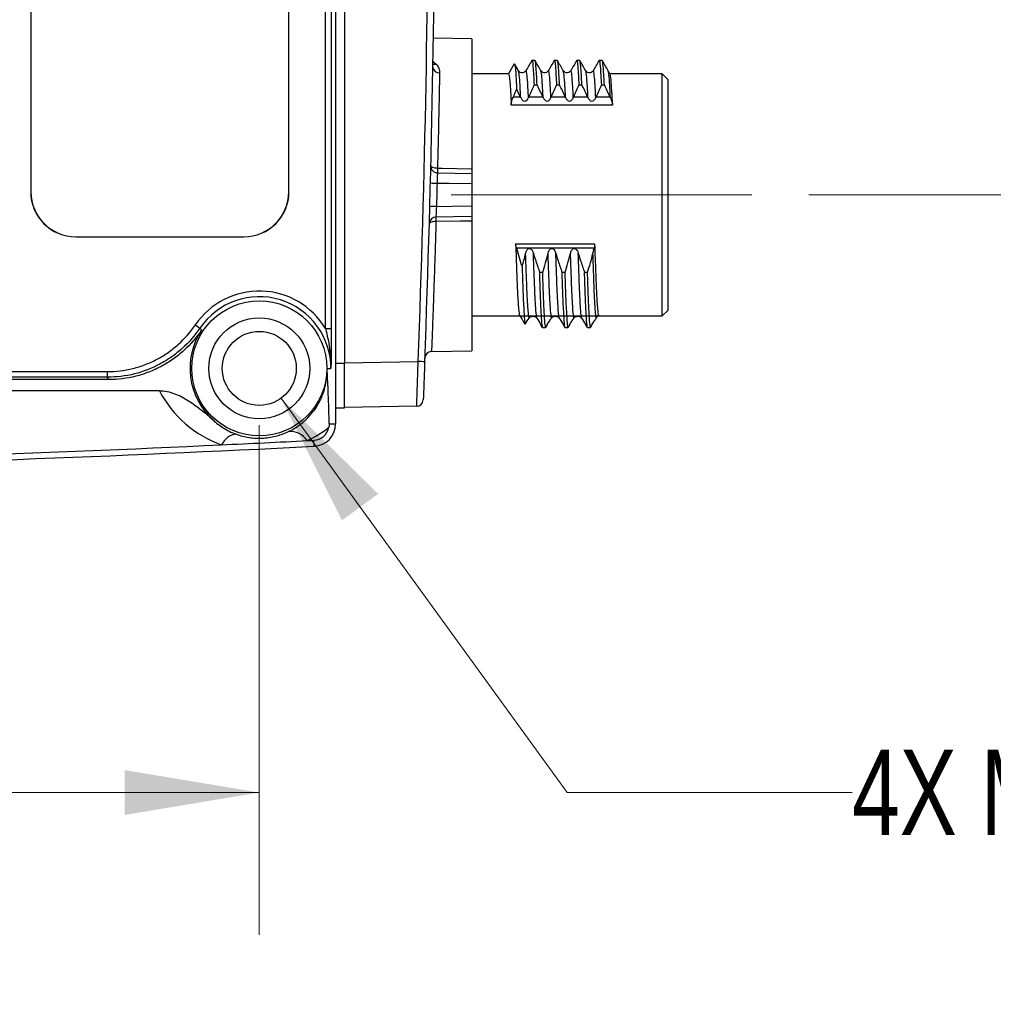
# Model space of a CAD drawing. Header units: millimetres. Extents: x 10 to 272, y 8 to 208.
# Tile 6 of 34: x 94 to 116, y 34 to 56. Entities that reach past the tile are written whole.
import ezdxf

# ---------------------------------------------------------------- set-up
doc = ezdxf.new("R2010")
doc.units = ezdxf.units.MM
doc.linetypes.add('CENTERX2', pattern=[20.32, 12.7, -2.54, 2.54, -2.54])
doc.styles.add('SLDTEXTSTYLE3', font='TXT', dxfattribs={"width": 0.75})
doc.dimstyles.new('SLDDIMSTYLE0', dxfattribs={"dimtxt": 1.905, "dimasz": 3, "dimexe": 0, "dimexo": 0.0625, "dimgap": 0.47625, "dimtad": 0, "dimtih": 1, "dimtoh": 1, "dimdec": 1, "dimlfac": 2, "dimrnd": 1e-09, "dimzin": 12, "dimdsep": 46, "dimtxsty": 'SLDTEXTSTYLE3', "dimsah": 1, "dimcen": 0.09, "dimadec": 0, "dimazin": 3, "dimtfac": 1, "dimtdec": 1, "dimtofl": 0, "dimtmove": 0, "dimatfit": 3, "dimfxl": 1, "dimfrac": 2, "dimtolj": 1, "dimtzin": 12, "dimarcsym": 0})
doc.dimstyles.new('SLDDIMSTYLE2', dxfattribs={"dimtxt": 1.905, "dimasz": 3, "dimexe": 0, "dimexo": 0.0625, "dimgap": 0.47625, "dimtad": 0, "dimtih": 1, "dimtoh": 1, "dimdec": 1, "dimlfac": 2, "dimrnd": 1e-09, "dimzin": 4, "dimdsep": 46, "dimtxsty": 'SLDTEXTSTYLE3', "dimsah": 1, "dimcen": 0.09, "dimadec": 0, "dimazin": 1, "dimtfac": 1, "dimtdec": 1, "dimtofl": 0, "dimtmove": 0, "dimatfit": 3, "dimfxl": 1, "dimfrac": 2, "dimtolj": 1, "dimtzin": 12, "dimarcsym": 0})
doc.dimstyles.new('SLDDIMSTYLE3', dxfattribs={"dimtxt": 1.905, "dimasz": 3, "dimexe": 0, "dimexo": 0.0625, "dimgap": 0.47625, "dimtad": 0, "dimtih": 1, "dimtoh": 1, "dimdec": 1, "dimlfac": 2, "dimrnd": 1e-09, "dimzin": 12, "dimdsep": 46, "dimtxsty": 'SLDTEXTSTYLE3', "dimsah": 1, "dimcen": 0, "dimadec": 0, "dimazin": 3, "dimtfac": 1, "dimtdec": 1, "dimtofl": 0, "dimtmove": 0, "dimatfit": 3, "dimfxl": 1, "dimfrac": 2, "dimtolj": 1, "dimtzin": 12, "dimarcsym": 0})

# ---------------------------------------------------------------- blocks, each defined once
blk = doc.blocks.new('_D_15')
at = {"color": 7, "linetype": 'Continuous', "lineweight": 18}
for p, q in [((50.496, 46.986), (50.496, 35.619)), ((99.496, 46.986), (99.496, 35.619)), ((75.939, 40.306), (75.358, 40.306)), ((75.358, 40.306), (75.358, 37.281)), ((80.865, 40.306), (81.445, 40.306)), ((81.445, 40.306), (81.445, 37.281)), ((50.496, 38.794), (69.465, 38.794)), ((99.496, 38.794), (82.412, 38.794)), ((75.358, 37.281), (75.939, 37.281)), ((81.445, 37.281), (80.865, 37.281))]:
    blk.add_line(p, q, dxfattribs=at)
for points in [[(50.496, 38.794), (53.496, 38.294), (53.496, 39.294)], [(99.496, 38.794), (96.496, 39.294), (96.496, 38.294)]]:
    blk.add_solid(points, dxfattribs=at)
at = {"color": 7, "linetype": 'Continuous', "lineweight": 18, "char_height": 1.905, "attachment_point": 1, "style": 'SLDTEXTSTYLE3'}
for s, insert in [('98.0', (69.851, 39.737)), ('3.86', (75.939, 39.737))]:
    blk.add_mtext(s, dxfattribs=dict(at, insert=insert))
blk = doc.blocks.new('SW_SYMBOL_HOLE_DEPTH')
at = {"color": 0, "linetype": 'Continuous', "lineweight": 18}
for p, q in [((0, 875), (800, 875)), ((400, 875), (400, 75)), ((100, 555), (400, 75)), ((700, 555), (400, 75))]:
    blk.add_line(p, q, dxfattribs=at)
blk = doc.blocks.new('_D_16')
at = {"color": 7, "linetype": 'Continuous', "lineweight": 18}
for p, q in [((99.981, 47.588), (106.366, 38.794)), ((106.366, 38.794), (112.716, 38.794))]:
    blk.add_line(p, q, dxfattribs=at)
blk.add_solid([(99.981, 47.588), (101.339, 44.867), (102.148, 45.454)], dxfattribs=at)
at = {"color": 7, "linetype": 'Continuous', "lineweight": 18, "xscale": 0.0024333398, "yscale": 0.0024333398, "zscale": 0.0024333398}
blk.add_blockref('SW_SYMBOL_HOLE_DEPTH', (125.887, 37.531), dxfattribs=at)
at = {"color": 7, "linetype": 'Continuous', "lineweight": 18, "char_height": 1.905, "attachment_point": 1, "style": 'SLDTEXTSTYLE3'}
for s, insert in [('4X M4X0.7', (112.716, 39.752)), ('8.0[.32]', (128.609, 39.752))]:
    blk.add_mtext(s, dxfattribs=dict(at, insert=insert))
blk = doc.blocks.new('_D_17')
at = {"color": 7, "linetype": 'Continuous', "lineweight": 18}
for p, q in [((111.997, 60.756), (120.552, 60.756)), ((117.377, 60.756), (117.377, 52.125)), ((111.754, 52.125), (120.552, 52.125)), ((117.377, 48.414), (117.377, 52.125)), ((127.573, 49.926), (126.993, 49.926)), ((126.993, 49.926), (126.993, 46.901)), ((131.092, 49.926), (131.673, 49.926)), ((131.673, 49.926), (131.673, 46.901)), ((121.099, 48.414), (117.377, 48.414)), ((126.993, 46.901), (127.573, 46.901)), ((131.673, 46.901), (131.092, 46.901))]:
    blk.add_line(p, q, dxfattribs=at)
for points in [[(117.377, 60.756), (116.877, 57.756), (117.877, 57.756)], [(117.377, 52.125), (117.877, 55.125), (116.877, 55.125)]]:
    blk.add_solid(points, dxfattribs=at)
at = {"color": 7, "linetype": 'Continuous', "lineweight": 18, "char_height": 1.905, "attachment_point": 1, "style": 'SLDTEXTSTYLE3'}
for s, insert in [('17.3', (121.486, 49.357)), ('.68', (127.573, 49.357))]:
    blk.add_mtext(s, dxfattribs=dict(at, insert=insert))

msp = doc.modelspace()

# ---------------------------------------------------------------- linework, layer by layer
at = {"color": 7, "linetype": 'Continuous', "lineweight": 25}
for p, q in [((101.196, 74.495), (101.196, 47.017)), ((101.396, 73.125), (101.396, 48.381)), ((100.974, 49.143), (100.974, 72.369)), ((101.099, 72.369), (101.099, 49.143)), ((94.398, 69.318), (94.398, 52.193)), ((94.403, 69.318), (94.403, 52.193)), ((100.153, 52.193), (100.153, 69.318)), ((100.157, 52.193), (100.157, 69.318)), ((104.234, 55.603), (103.381, 55.618)), ((104.234, 55.603), (104.234, 52.707)), ((105.182, 55.048), (105.053, 54.825)), ((105.643, 55.125), (105.576, 55.125)), ((106.143, 55.125), (106.076, 55.125)), ((106.643, 55.125), (106.576, 55.125)), ((107.143, 55.125), (107.076, 55.125)), ((104.555, 54.825), (104.234, 54.825)), ((105.055, 54.825), (104.555, 54.825)), ((108.484, 54.825), (107.318, 54.825)), ((108.609, 54.7), (108.484, 54.825)), ((108.484, 52.125), (108.484, 54.825)), ((108.609, 54.7), (108.609, 52.125)), ((105.625, 54.579), (105.692, 54.579)), ((106.125, 54.579), (106.192, 54.579)), ((106.625, 54.579), (106.692, 54.579)), ((107.125, 54.579), (107.192, 54.579)), ((105.16, 54.316), (105.318, 54.316)), ((105.507, 54.316), (105.818, 54.316)), ((106.007, 54.316), (106.318, 54.316)), ((106.507, 54.316), (106.818, 54.316)), ((107.007, 54.316), (107.318, 54.316)), ((107.375, 54.13), (105.114, 54.13)), ((103.47, 52.616), (104.234, 52.603)), ((104.234, 52.369), (104.234, 51.88)), ((94.398, 52.193), (94.403, 52.193)), ((100.153, 52.193), (100.157, 52.193)), ((108.484, 49.425), (108.484, 52.125)), ((108.609, 52.125), (108.609, 49.55)), ((104.234, 51.646), (103.436, 51.632)), ((104.234, 51.542), (104.234, 48.646)), ((95.403, 51.193), (95.403, 51.189)), ((95.403, 51.193), (99.153, 51.193)), ((95.403, 51.189), (99.153, 51.189)), ((99.153, 51.189), (99.153, 51.193)), ((105.213, 51.037), (106.974, 51.037)), ((106.964, 50.936), (105.23, 50.936)), ((105.817, 50.393), (105.75, 50.393)), ((106.317, 50.393), (106.25, 50.393)), ((106.817, 50.393), (106.75, 50.393)), ((104.234, 49.425), (108.484, 49.425)), ((108.484, 49.425), (108.609, 49.55)), ((98.07, 49.224), (98.173, 49.154)), ((105.813, 49.166), (105.778, 49.225)), ((105.915, 49.225), (105.88, 49.166)), ((106.313, 49.166), (106.278, 49.225)), ((106.415, 49.225), (106.38, 49.166)), ((106.813, 49.166), (106.778, 49.225)), ((106.915, 49.225), (106.88, 49.166)), ((98.173, 49.154), (98.211, 49.115)), ((100.974, 49.143), (101.099, 49.143)), ((105.813, 49.166), (105.88, 49.166)), ((106.313, 49.166), (106.38, 49.166)), ((106.813, 49.166), (106.88, 49.166)), ((103.338, 48.631), (104.234, 48.646)), ((101.196, 48.375), (101.396, 48.375)), ((101.396, 48.381), (103.039, 48.409)), ((101.396, 48.375), (101.396, 48.381)), ((101.396, 47.375), (101.396, 48.375)), ((87.76, 48.184), (96.105, 48.184)), ((96.105, 48.184), (96.105, 48.059)), ((101.009, 48.256), (101.095, 48.256)), ((96.133, 48.006), (53.887, 48.006)), ((96.105, 48.059), (87.76, 48.059)), ((96.133, 48.006), (96.105, 48.059)), ((97.268, 47.756), (52.751, 47.756)), ((101.196, 47.375), (101.396, 47.375)), ((103.006, 47.409), (101.396, 47.381)), ((101.055, 47.017), (101.196, 47.017)), ((100.721, 46.517), (100.714, 46.652))]:
    msp.add_line(p, q, dxfattribs=at)
at = {"color": 8, "linetype": 'Continuous', "lineweight": 25}
msp.add_line((103.352, 55.112), (103.442, 55.044), dxfattribs=at)
at = {"color": 7, "linetype": 'CENTERX2', "lineweight": 18}
msp.add_line((110.484, 52.125), (103.775, 52.125), dxfattribs=at)
at = {"color": 7, "linetype": 'Continuous', "lineweight": 25, "flags": 128}
for points in [[(103.47, 52.72), (103.572, 52.718), (104.234, 52.707)], [(104.234, 52.369), (103.734, 52.378), (103.461, 52.383)], [(103.447, 51.866), (103.799, 51.872), (104.234, 51.88)], [(104.234, 51.542), (103.984, 51.538), (103.437, 51.529)]]:
    msp.add_lwpolyline(points, dxfattribs=at)
at = {"color": 7, "linetype": 'Continuous', "lineweight": 25}
for radius in [1.505, 1.125, 0.825]:
    msp.add_circle((99.496, 48.256), radius, dxfattribs=at)
for centre, radius, start, end in [((-221.576, 60.756), 324.85, 357.82185, 2.17815), ((-221.579, 60.756), 325, 357.82185, 2.17815), ((103.505, 54.984), 0.136, 186.8568, 274.9746), ((103.473, 52.766), 0.15, 178.592, 269), ((105.637, 52.615), 2.17, 177.222, 179.9584), ((105.118, 52.668), 1.649, 178.1983, 181.8017), ((103.439, 52.937), 0.554, 256.9437, 272.2868), ((95.403, 52.193), 1.004, 180, 270), ((95.403, 52.193), 1, 180, 270), ((99.153, 52.193), 1.004, 270, 0), ((99.153, 52.193), 1, 270, 0), ((103.395, 51.309), 0.559, 84.7218, 99.8908), ((103.439, 51.482), 0.15, 91, 178.3657), ((104.062, 51.563), 0.629, 173.6432, 183.0918), ((105.085, 51.58), 1.649, 178.1985, 181.8015), ((99.496, 48.256), 1.724, 30.9642, 145.8198), ((99.496, 48.256), 1.599, 0, 145.8198), ((99.496, 48.256), 1.546, 146.2159, 228.1629), ((103.339, 48.481), 0.15, 90.6437, 177.8205), ((100.977, -6.757), 55.204, 87.7067, 87.8597), ((103.003, 47.559), 0.15, 271, 357.6717), ((100.696, 47.017), 0.5, 272.899, 0), ((99.021, 46.39), 0.399, 95.2673, 156.3443), ((100.193, 46.405), 0.442, 32.6856, 96.03), ((75.446, 545.628), 499.75, 269.85862, 272.89902), ((75.446, 545.628), 499.75, 269.85863, 272.89902)]:
    msp.add_arc(centre, radius, start, end, dxfattribs=at)
at = {"color": 8, "linetype": 'Continuous', "lineweight": 25}
msp.add_arc((103.408, 55.164), 0.125, 252.855, 285.7375, dxfattribs=at)
at = {"color": 7, "linetype": 'Continuous', "lineweight": 25}
for centre, major_axis, start_param, end_param in [((99.496, 48.919), (0, 2.513), 2.051942, 2.800776), ((99.496, 48.919), (0, 2.513), 3.580882, 3.807465), ((100.696, 47.01), (0, 0.359), 3.193081, 4.522034), ((75.446, 537.056), (0, 491.055), 3.188883, 3.192776), ((75.446, 537.056), (0, 491.055), 3.192776, 3.193081), ((75.446, 537.056), (0, 491.055), 3.138936, 3.188883)]:
    msp.add_ellipse(centre, major_axis=major_axis, ratio=0.999848, start_param=start_param, end_param=end_param, dxfattribs=at)
for points, knots in [([(105.572, 55.104), (105.574, 55.112), (105.583, 55.17), (105.6, 55.026), (105.617, 54.729), (105.625, 54.579)], [0, 0, 0, 0, 0.068804, 0.531291, 1, 1, 1, 1]), ([(106.072, 55.104), (106.074, 55.112), (106.083, 55.17), (106.1, 55.026), (106.117, 54.729), (106.125, 54.579)], [0, 0, 0, 0, 0.068804, 0.531291, 1, 1, 1, 1]), ([(106.572, 55.104), (106.574, 55.112), (106.583, 55.17), (106.6, 55.026), (106.617, 54.729), (106.625, 54.579)], [0, 0, 0, 0, 0.068804, 0.531291, 1, 1, 1, 1]), ([(107.072, 55.104), (107.074, 55.112), (107.083, 55.17), (107.1, 55.026), (107.117, 54.729), (107.125, 54.579)], [0, 0, 0, 0, 0.068804, 0.531291, 1, 1, 1, 1]), ([(103.442, 55.044), (103.468, 55.015), (103.487, 54.984), (103.512, 54.918), (103.518, 54.884), (103.517, 54.848)], [0, 0, 0, 0, 0.5, 0.5, 1, 1, 1, 1]), ([(105.276, 54.896), (105.262, 54.922), (105.233, 54.972), (105.204, 55.022), (105.189, 55.048)], [0, 0, 0, 0, 0.49999, 1, 1, 1, 1]), ([(105.189, 55.043), (105.19, 55.044), (105.195, 55.048), (105.204, 54.978), (105.218, 54.827), (105.229, 54.646), (105.235, 54.519), (105.236, 54.488)], [0, 0, 0, 0, 0.037758, 0.329857, 0.613712, 0.905799, 1, 1, 1, 1]), ([(105.573, 55.122), (105.551, 55.084), (105.508, 55.009), (105.464, 54.934), (105.442, 54.896)], [0, 0, 0, 0, 0.500016, 1, 1, 1, 1]), ([(105.692, 54.579), (105.684, 54.755), (105.675, 54.894), (105.659, 55.079), (105.651, 55.125), (105.643, 55.125)], [0, 0, 0, 0, 0.5, 0.5, 1, 1, 1, 1]), ([(105.776, 54.896), (105.755, 54.934), (105.711, 55.009), (105.668, 55.084), (105.646, 55.122)], [0, 0, 0, 0, 0.499985, 1, 1, 1, 1]), ([(106.073, 55.122), (106.051, 55.084), (106.008, 55.009), (105.964, 54.934), (105.942, 54.896)], [0, 0, 0, 0, 0.500016, 1, 1, 1, 1]), ([(106.192, 54.579), (106.184, 54.755), (106.175, 54.894), (106.159, 55.079), (106.151, 55.125), (106.143, 55.125)], [0, 0, 0, 0, 0.5, 0.5, 1, 1, 1, 1]), ([(106.276, 54.896), (106.255, 54.934), (106.211, 55.009), (106.168, 55.084), (106.146, 55.122)], [0, 0, 0, 0, 0.499985, 1, 1, 1, 1]), ([(106.573, 55.122), (106.551, 55.084), (106.508, 55.009), (106.464, 54.934), (106.442, 54.896)], [0, 0, 0, 0, 0.500016, 1, 1, 1, 1]), ([(106.692, 54.579), (106.684, 54.755), (106.675, 54.894), (106.659, 55.079), (106.651, 55.125), (106.643, 55.125)], [0, 0, 0, 0, 0.5, 0.5, 1, 1, 1, 1]), ([(106.776, 54.896), (106.755, 54.934), (106.711, 55.009), (106.668, 55.084), (106.646, 55.122)], [0, 0, 0, 0, 0.4999852, 1, 1, 1, 1]), ([(107.073, 55.122), (107.051, 55.084), (107.008, 55.009), (106.964, 54.934), (106.942, 54.896)], [0, 0, 0, 0, 0.500016, 1, 1, 1, 1]), ([(107.192, 54.579), (107.184, 54.755), (107.175, 54.894), (107.159, 55.079), (107.151, 55.125), (107.143, 55.125)], [0, 0, 0, 0, 0.5, 0.5, 1, 1, 1, 1]), ([(107.276, 54.896), (107.255, 54.934), (107.211, 55.009), (107.168, 55.084), (107.146, 55.122)], [0, 0, 0, 0, 0.499985, 1, 1, 1, 1]), ([(103.515, 54.752), (103.513, 54.622), (103.51, 54.479), (103.504, 54.17), (103.5, 54.006), (103.493, 53.66), (103.489, 53.478), (103.48, 53.107), (103.475, 52.916), (103.47, 52.72)], [0, 0, 0, 0, 0.25, 0.25, 0.5, 0.5, 0.75, 0.75, 1, 1, 1, 1]), ([(105.055, 54.825), (105.064, 54.825), (105.074, 54.765), (105.094, 54.526), (105.104, 54.347), (105.114, 54.13)], [0, 0, 0, 0, 0.5, 0.5, 1, 1, 1, 1]), ([(105.442, 54.896), (105.436, 54.887), (105.421, 54.867), (105.373, 54.845), (105.311, 54.854), (105.288, 54.882), (105.277, 54.896)], [0, 0, 0, 0, 0.208858, 0.45012, 0.719012, 1, 1, 1, 1]), ([(105.942, 54.896), (105.936, 54.887), (105.921, 54.867), (105.873, 54.845), (105.811, 54.854), (105.788, 54.882), (105.777, 54.896)], [0, 0, 0, 0, 0.208858, 0.45012, 0.719012, 1, 1, 1, 1]), ([(106.442, 54.896), (106.436, 54.887), (106.421, 54.867), (106.373, 54.845), (106.311, 54.854), (106.288, 54.882), (106.277, 54.896)], [0, 0, 0, 0, 0.208858, 0.45012, 0.719012, 1, 1, 1, 1]), ([(106.942, 54.896), (106.936, 54.887), (106.921, 54.867), (106.873, 54.845), (106.811, 54.854), (106.788, 54.882), (106.777, 54.896)], [0, 0, 0, 0, 0.208858, 0.45012, 0.719012, 1, 1, 1, 1]), ([(107.32, 54.821), (107.313, 54.834), (107.298, 54.859), (107.284, 54.884), (107.277, 54.896)], [0, 0, 0, 0, 0.499994, 1, 1, 1, 1]), ([(107.375, 54.13), (107.374, 54.157), (107.371, 54.213), (107.367, 54.292), (107.359, 54.457), (107.346, 54.658), (107.331, 54.802), (107.323, 54.804), (107.32, 54.805)], [0, 0, 0, 0, 0.067203, 0.136748, 0.208635, 0.531624, 0.854612, 1, 1, 1, 1]), ([(105.318, 54.316), (105.298, 54.36), (105.277, 54.404), (105.256, 54.448), (105.249, 54.461), (105.243, 54.475), (105.236, 54.488)], [0, 0, 0, 0, 0.0002918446, 0.0002918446, 0.0002918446, 0.0003816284, 0.0003816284, 0.0003816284, 0.0003816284]), ([(105.625, 54.579), (105.605, 54.535), (105.585, 54.492), (105.566, 54.448), (105.546, 54.404), (105.527, 54.36), (105.507, 54.316)], [0, 0, 0, 0, 0.0002882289, 0.0002882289, 0.0002882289, 0.0005764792, 0.0005764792, 0.0005764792, 0.0005764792]), ([(105.818, 54.316), (105.798, 54.36), (105.777, 54.404), (105.756, 54.448), (105.735, 54.491), (105.713, 54.535), (105.692, 54.579)], [0, 0, 0, 0, 0.0002918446, 0.0002918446, 0.0002918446, 0.0005837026, 0.0005837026, 0.0005837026, 0.0005837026]), ([(106.125, 54.579), (106.105, 54.535), (106.085, 54.492), (106.066, 54.448), (106.046, 54.404), (106.027, 54.36), (106.007, 54.316)], [0, 0, 0, 0, 0.0002882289, 0.0002882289, 0.0002882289, 0.0005764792, 0.0005764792, 0.0005764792, 0.0005764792]), ([(106.318, 54.316), (106.298, 54.36), (106.277, 54.404), (106.256, 54.448), (106.235, 54.491), (106.213, 54.535), (106.192, 54.579)], [0, 0, 0, 0, 0.0002918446, 0.0002918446, 0.0002918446, 0.0005837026, 0.0005837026, 0.0005837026, 0.0005837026]), ([(106.625, 54.579), (106.605, 54.535), (106.585, 54.492), (106.566, 54.448), (106.546, 54.404), (106.527, 54.36), (106.507, 54.316)], [0, 0, 0, 0, 0.0002882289, 0.0002882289, 0.0002882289, 0.0005764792, 0.0005764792, 0.0005764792, 0.0005764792]), ([(106.818, 54.316), (106.798, 54.36), (106.777, 54.404), (106.756, 54.448), (106.735, 54.491), (106.713, 54.535), (106.692, 54.579)], [0, 0, 0, 0, 0.0002918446, 0.0002918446, 0.0002918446, 0.0005837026, 0.0005837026, 0.0005837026, 0.0005837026]), ([(107.125, 54.579), (107.105, 54.535), (107.085, 54.492), (107.066, 54.448), (107.046, 54.404), (107.027, 54.36), (107.007, 54.316)], [0, 0, 0, 0, 0.0002882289, 0.0002882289, 0.0002882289, 0.0005764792, 0.0005764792, 0.0005764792, 0.0005764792]), ([(107.318, 54.316), (107.298, 54.36), (107.277, 54.404), (107.256, 54.448), (107.235, 54.491), (107.213, 54.535), (107.192, 54.579)], [0, 0, 0, 0, 0.0002918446, 0.0002918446, 0.0002918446, 0.0005837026, 0.0005837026, 0.0005837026, 0.0005837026]), ([(105.114, 54.13), (105.113, 54.154), (105.117, 54.184), (105.133, 54.248), (105.145, 54.283), (105.16, 54.316)], [0, 0, 0, 0, 0.5, 0.5, 1, 1, 1, 1]), ([(105.327, 54.298), (105.335, 54.278), (105.347, 54.261), (105.375, 54.231), (105.393, 54.218), (105.435, 54.217), (105.454, 54.23), (105.481, 54.26), (105.492, 54.278), (105.5, 54.298)], [0, 0, 0, 0, 0.25, 0.25, 0.5, 0.5, 0.75, 0.75, 1, 1, 1, 1]), ([(105.827, 54.298), (105.835, 54.278), (105.847, 54.261), (105.875, 54.231), (105.893, 54.218), (105.935, 54.217), (105.954, 54.23), (105.981, 54.26), (105.992, 54.278), (106, 54.298)], [0, 0, 0, 0, 0.25, 0.25, 0.5, 0.5, 0.75, 0.75, 1, 1, 1, 1]), ([(106.327, 54.298), (106.335, 54.278), (106.347, 54.261), (106.375, 54.231), (106.393, 54.218), (106.435, 54.217), (106.454, 54.23), (106.481, 54.26), (106.492, 54.278), (106.5, 54.298)], [0, 0, 0, 0, 0.25, 0.25, 0.5, 0.5, 0.75, 0.75, 1, 1, 1, 1]), ([(106.827, 54.298), (106.835, 54.278), (106.847, 54.261), (106.875, 54.231), (106.893, 54.218), (106.935, 54.217), (106.954, 54.23), (106.981, 54.26), (106.992, 54.278), (107, 54.298)], [0, 0, 0, 0, 0.25, 0.25, 0.5, 0.5, 0.75, 0.75, 1, 1, 1, 1]), ([(103.47, 52.72), (103.43, 52.721), (103.392, 52.727), (103.338, 52.745), (103.323, 52.758), (103.323, 52.77)], [0, 0, 0, 0, 0.5, 0.5, 1, 1, 1, 1]), ([(103.47, 52.616), (103.47, 52.616), (103.469, 52.592), (103.465, 52.506), (103.463, 52.446), (103.461, 52.383)], [0, 0, 0, 0, 0.5, 0.5, 1, 1, 1, 1]), ([(104.234, 52.707), (104.234, 52.678), (104.234, 52.651), (104.234, 52.613), (104.234, 52.603), (104.234, 52.603)], [0, 0, 0, 0, 0.5, 0.5, 1, 1, 1, 1]), ([(104.234, 52.603), (104.234, 52.603), (104.234, 52.578), (104.234, 52.492), (104.234, 52.432), (104.234, 52.369)], [0, 0, 0, 0, 0.5, 0.5, 1, 1, 1, 1]), ([(103.447, 51.866), (103.443, 51.803), (103.44, 51.743), (103.437, 51.657), (103.436, 51.632), (103.436, 51.632)], [0, 0, 0, 0, 0.5, 0.5, 1, 1, 1, 1]), ([(104.234, 51.88), (104.234, 51.817), (104.234, 51.757), (104.234, 51.671), (104.234, 51.646), (104.234, 51.646)], [0, 0, 0, 0, 0.5, 0.5, 1, 1, 1, 1]), ([(104.234, 51.646), (104.234, 51.646), (104.234, 51.636), (104.234, 51.598), (104.234, 51.571), (104.234, 51.542)], [0, 0, 0, 0, 0.5, 0.5, 1, 1, 1, 1]), ([(103.433, 51.529), (103.395, 51.529), (103.357, 51.525), (103.305, 51.51), (103.289, 51.498), (103.289, 51.487)], [0, 0, 0, 0, 0.5, 0.5, 1, 1, 1, 1]), ([(105.213, 51.037), (105.221, 50.813), (105.228, 50.603), (105.238, 50.324), (105.242, 50.238), (105.248, 50.076), (105.252, 50), (105.263, 49.789), (105.27, 49.673), (105.285, 49.505), (105.292, 49.453), (105.299, 49.433)], [0, 0, 0, 0, 0.25, 0.25, 0.375, 0.375, 0.5, 0.5, 0.75, 0.75, 1, 1, 1, 1]), ([(106.974, 51.031), (106.982, 50.807), (106.989, 50.598), (107, 50.321), (107.003, 50.235), (107.01, 50.073), (107.013, 49.997), (107.024, 49.787), (107.031, 49.672), (107.046, 49.504), (107.053, 49.453), (107.06, 49.433)], [0, 0, 0, 0, 0.25, 0.25, 0.375, 0.375, 0.5, 0.5, 0.75, 0.75, 1, 1, 1, 1]), ([(105.437, 50.821), (105.443, 50.846), (105.451, 50.869), (105.471, 50.901), (105.478, 50.911), (105.497, 50.926), (105.51, 50.932), (105.535, 50.931), (105.546, 50.925), (105.566, 50.909), (105.573, 50.9), (105.594, 50.868), (105.603, 50.845), (105.61, 50.821)], [0, 0, 0, 0, 0.25, 0.25, 0.375, 0.375, 0.5, 0.5, 0.625, 0.625, 0.75, 0.75, 1, 1, 1, 1]), ([(105.512, 49.378), (105.506, 49.409), (105.499, 49.466), (105.486, 49.628), (105.48, 49.734), (105.47, 49.923), (105.467, 49.99), (105.461, 50.133), (105.459, 50.208), (105.45, 50.448), (105.443, 50.628), (105.437, 50.821)], [0, 0, 0, 0, 0.25, 0.25, 0.5, 0.5, 0.625, 0.625, 0.75, 0.75, 1, 1, 1, 1]), ([(105.61, 50.821), (105.627, 50.766), (105.644, 50.711), (105.662, 50.656), (105.676, 50.612), (105.69, 50.568), (105.705, 50.524), (105.72, 50.48), (105.735, 50.437), (105.75, 50.393)], [0, 0, 0, 0, 0.0003472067, 0.0003472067, 0.0003472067, 0.0006241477, 0.0006241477, 0.0006241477, 0.0009011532, 0.0009011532, 0.0009011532, 0.0009011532]), ([(105.685, 49.378), (105.679, 49.409), (105.672, 49.466), (105.659, 49.628), (105.653, 49.734), (105.644, 49.923), (105.641, 49.99), (105.635, 50.133), (105.632, 50.208), (105.623, 50.448), (105.617, 50.628), (105.61, 50.821)], [0, 0, 0, 0, 0.25, 0.25, 0.5, 0.5, 0.625, 0.625, 0.75, 0.75, 1, 1, 1, 1]), ([(105.937, 50.821), (105.943, 50.846), (105.951, 50.869), (105.971, 50.901), (105.978, 50.911), (105.997, 50.926), (106.01, 50.932), (106.035, 50.931), (106.046, 50.925), (106.066, 50.909), (106.073, 50.9), (106.094, 50.868), (106.103, 50.845), (106.11, 50.821)], [0, 0, 0, 0, 0.25, 0.25, 0.375, 0.375, 0.5, 0.5, 0.625, 0.625, 0.75, 0.75, 1, 1, 1, 1]), ([(106.012, 49.378), (106.006, 49.409), (105.999, 49.466), (105.986, 49.628), (105.98, 49.734), (105.97, 49.923), (105.967, 49.99), (105.961, 50.133), (105.959, 50.208), (105.95, 50.448), (105.943, 50.628), (105.937, 50.821)], [0, 0, 0, 0, 0.25, 0.25, 0.5, 0.5, 0.625, 0.625, 0.75, 0.75, 1, 1, 1, 1]), ([(106.11, 50.821), (106.127, 50.766), (106.144, 50.711), (106.162, 50.656), (106.176, 50.612), (106.19, 50.568), (106.205, 50.524), (106.22, 50.48), (106.235, 50.437), (106.25, 50.393)], [0, 0, 0, 0, 0.0003472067, 0.0003472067, 0.0003472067, 0.0006241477, 0.0006241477, 0.0006241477, 0.0009011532, 0.0009011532, 0.0009011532, 0.0009011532]), ([(106.185, 49.378), (106.179, 49.409), (106.172, 49.466), (106.159, 49.628), (106.153, 49.734), (106.144, 49.923), (106.141, 49.99), (106.135, 50.133), (106.132, 50.208), (106.123, 50.448), (106.117, 50.628), (106.11, 50.821)], [0, 0, 0, 0, 0.25, 0.25, 0.5, 0.5, 0.625, 0.625, 0.75, 0.75, 1, 1, 1, 1]), ([(106.437, 50.821), (106.443, 50.846), (106.451, 50.869), (106.471, 50.901), (106.478, 50.911), (106.497, 50.926), (106.51, 50.932), (106.535, 50.931), (106.546, 50.925), (106.566, 50.909), (106.573, 50.9), (106.594, 50.868), (106.603, 50.845), (106.61, 50.821)], [0, 0, 0, 0, 0.25, 0.25, 0.375, 0.375, 0.5, 0.5, 0.625, 0.625, 0.75, 0.75, 1, 1, 1, 1]), ([(106.512, 49.378), (106.506, 49.409), (106.499, 49.466), (106.486, 49.628), (106.48, 49.734), (106.47, 49.923), (106.467, 49.99), (106.461, 50.133), (106.459, 50.208), (106.45, 50.448), (106.443, 50.628), (106.437, 50.821)], [0, 0, 0, 0, 0.25, 0.25, 0.5, 0.5, 0.625, 0.625, 0.75, 0.75, 1, 1, 1, 1]), ([(106.61, 50.821), (106.627, 50.766), (106.644, 50.711), (106.662, 50.656), (106.676, 50.612), (106.69, 50.568), (106.705, 50.524), (106.72, 50.48), (106.735, 50.437), (106.75, 50.393)], [0, 0, 0, 0, 0.0003472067, 0.0003472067, 0.0003472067, 0.0006241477, 0.0006241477, 0.0006241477, 0.0009011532, 0.0009011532, 0.0009011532, 0.0009011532]), ([(106.685, 49.378), (106.679, 49.409), (106.672, 49.466), (106.659, 49.628), (106.653, 49.734), (106.644, 49.923), (106.641, 49.99), (106.635, 50.133), (106.632, 50.208), (106.623, 50.448), (106.617, 50.628), (106.61, 50.821)], [0, 0, 0, 0, 0.25, 0.25, 0.5, 0.5, 0.625, 0.625, 0.75, 0.75, 1, 1, 1, 1]), ([(106.937, 50.821), (106.941, 50.836), (106.944, 50.851), (106.948, 50.866), (106.953, 50.889), (106.959, 50.913), (106.964, 50.936)], [0.0002003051, 0.0002003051, 0.0002003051, 0.0002003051, 0.0002926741, 0.0002926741, 0.0002926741, 0.0004358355, 0.0004358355, 0.0004358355, 0.0004358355]), ([(107.012, 49.378), (107.006, 49.409), (106.999, 49.466), (106.986, 49.628), (106.98, 49.734), (106.97, 49.923), (106.967, 49.99), (106.961, 50.133), (106.959, 50.208), (106.95, 50.448), (106.943, 50.628), (106.937, 50.821)], [0, 0, 0, 0, 0.25, 0.25, 0.5, 0.5, 0.625, 0.625, 0.75, 0.75, 1, 1, 1, 1]), ([(105.357, 50.525), (105.363, 50.355), (105.368, 50.199), (105.378, 49.921), (105.383, 49.793), (105.395, 49.57), (105.4, 49.475), (105.412, 49.326), (105.417, 49.272), (105.423, 49.238)], [0, 0, 0, 0, 0.25, 0.25, 0.5, 0.5, 0.75, 0.75, 1, 1, 1, 1]), ([(105.813, 49.166), (105.808, 49.198), (105.802, 49.251), (105.792, 49.393), (105.786, 49.484), (105.775, 49.696), (105.77, 49.818), (105.763, 50.018), (105.761, 50.088), (105.756, 50.235), (105.753, 50.313), (105.75, 50.393)], [0, 0, 0, 0, 0.25, 0.25, 0.5, 0.5, 0.75, 0.75, 0.875, 0.875, 1, 1, 1, 1]), ([(105.88, 49.166), (105.875, 49.198), (105.869, 49.251), (105.859, 49.393), (105.853, 49.484), (105.842, 49.696), (105.837, 49.818), (105.83, 50.018), (105.828, 50.088), (105.822, 50.235), (105.82, 50.313), (105.817, 50.393)], [0, 0, 0, 0, 0.25, 0.25, 0.5, 0.5, 0.75, 0.75, 0.875, 0.875, 1, 1, 1, 1]), ([(106.313, 49.166), (106.308, 49.198), (106.302, 49.251), (106.292, 49.393), (106.286, 49.484), (106.275, 49.696), (106.27, 49.818), (106.263, 50.018), (106.261, 50.088), (106.256, 50.235), (106.253, 50.313), (106.25, 50.393)], [0, 0, 0, 0, 0.25, 0.25, 0.5, 0.5, 0.75, 0.75, 0.875, 0.875, 1, 1, 1, 1]), ([(106.38, 49.166), (106.375, 49.198), (106.369, 49.251), (106.359, 49.393), (106.353, 49.484), (106.342, 49.696), (106.337, 49.818), (106.33, 50.018), (106.328, 50.088), (106.322, 50.235), (106.32, 50.313), (106.317, 50.393)], [0, 0, 0, 0, 0.25, 0.25, 0.5, 0.5, 0.75, 0.75, 0.875, 0.875, 1, 1, 1, 1]), ([(106.813, 49.166), (106.808, 49.198), (106.802, 49.251), (106.792, 49.393), (106.786, 49.484), (106.775, 49.696), (106.77, 49.818), (106.763, 50.018), (106.761, 50.088), (106.756, 50.235), (106.753, 50.313), (106.75, 50.393)], [0, 0, 0, 0, 0.25, 0.25, 0.5, 0.5, 0.75, 0.75, 0.875, 0.875, 1, 1, 1, 1]), ([(106.88, 49.166), (106.875, 49.198), (106.869, 49.251), (106.859, 49.393), (106.853, 49.484), (106.842, 49.696), (106.837, 49.818), (106.83, 50.018), (106.828, 50.088), (106.822, 50.235), (106.82, 50.313), (106.817, 50.393)], [0, 0, 0, 0, 0.25, 0.25, 0.5, 0.5, 0.75, 0.75, 0.875, 0.875, 1, 1, 1, 1]), ([(105.3, 49.432), (105.301, 49.432), (105.302, 49.431), (105.32, 49.405), (105.349, 49.36), (105.385, 49.302), (105.411, 49.258), (105.423, 49.238)], [0, 0, 0, 0, 0.1481545, 0.3514871, 0.5654491, 0.8098897, 1, 1, 1, 1]), ([(105.512, 49.378), (105.52, 49.39), (105.532, 49.4), (105.56, 49.414), (105.578, 49.419), (105.62, 49.419), (105.639, 49.414), (105.666, 49.4), (105.677, 49.39), (105.685, 49.378)], [0, 0, 0, 0, 0.25, 0.25, 0.5, 0.5, 0.75, 0.75, 1, 1, 1, 1]), ([(106.012, 49.378), (106.02, 49.39), (106.032, 49.4), (106.06, 49.414), (106.078, 49.419), (106.12, 49.419), (106.139, 49.414), (106.166, 49.4), (106.177, 49.39), (106.185, 49.378)], [0, 0, 0, 0, 0.25, 0.25, 0.5, 0.5, 0.75, 0.75, 1, 1, 1, 1]), ([(106.512, 49.378), (106.52, 49.39), (106.532, 49.4), (106.56, 49.414), (106.578, 49.419), (106.62, 49.419), (106.639, 49.414), (106.666, 49.4), (106.677, 49.39), (106.685, 49.378)], [0, 0, 0, 0, 0.25, 0.25, 0.5, 0.5, 0.75, 0.75, 1, 1, 1, 1]), ([(96.105, 48.184), (96.3, 48.184), (96.49, 48.207), (96.77, 48.277), (96.863, 48.306), (97.044, 48.375), (97.132, 48.415), (97.301, 48.504), (97.383, 48.554), (97.541, 48.665), (97.618, 48.725), (97.834, 48.919), (97.96, 49.063), (98.07, 49.224)], [0, 0, 0, 0, 0.25, 0.25, 0.375, 0.375, 0.5, 0.5, 0.625, 0.625, 0.75, 0.75, 1, 1, 1, 1]), ([(105.915, 49.225), (105.932, 49.255), (105.949, 49.282), (105.982, 49.334), (105.998, 49.358), (106.012, 49.378)], [0, 0, 0, 0, 0.5, 0.5, 1, 1, 1, 1]), ([(106.415, 49.225), (106.432, 49.255), (106.449, 49.282), (106.482, 49.334), (106.498, 49.358), (106.512, 49.378)], [0, 0, 0, 0, 0.5, 0.5, 1, 1, 1, 1]), ([(106.915, 49.225), (106.932, 49.255), (106.949, 49.282), (106.982, 49.334), (106.998, 49.358), (107.012, 49.378)], [0, 0, 0, 0, 0.5, 0.5, 1, 1, 1, 1]), ([(98.173, 49.154), (98.058, 48.985), (97.925, 48.833), (97.699, 48.63), (97.618, 48.566), (97.452, 48.45), (97.366, 48.398), (97.099, 48.256), (96.908, 48.182), (96.512, 48.083), (96.31, 48.059), (96.105, 48.059)], [0, 0, 0, 0, 0.25, 0.25, 0.375, 0.375, 0.5, 0.5, 0.75, 0.75, 1, 1, 1, 1]), ([(98.211, 49.115), (98.096, 48.944), (97.963, 48.79), (97.736, 48.585), (97.656, 48.52), (97.488, 48.402), (97.401, 48.349), (97.222, 48.253), (97.129, 48.21), (96.939, 48.137), (96.84, 48.105), (96.542, 48.031), (96.34, 48.006), (96.133, 48.006)], [0, 0, 0, 0, 0.25, 0.25, 0.375, 0.375, 0.5, 0.5, 0.625, 0.625, 0.75, 0.75, 1, 1, 1, 1]), ([(100.974, 49.143), (101.012, 48.996), (101.043, 48.848), (101.084, 48.553), (101.095, 48.404), (101.095, 48.256)], [0, 0, 0, 0, 0.5, 0.5, 1, 1, 1, 1]), ([(101.099, 49.143), (101.099, 48.987), (101.099, 48.837), (101.097, 48.542), (101.096, 48.398), (101.095, 48.256)], [0, 0, 0, 0, 0.5, 0.5, 1, 1, 1, 1]), ([(103.006, 47.409), (103.006, 47.409), (103.007, 47.435), (103.011, 47.535), (103.014, 47.61), (103.018, 47.748), (103.02, 47.8), (103.024, 47.909), (103.026, 47.966), (103.029, 48.087), (103.031, 48.151), (103.035, 48.278), (103.037, 48.343), (103.039, 48.409)], [0, 0, 0, 0, 0.25, 0.25, 0.5, 0.5, 0.625, 0.625, 0.75, 0.75, 0.875, 0.875, 1, 1, 1, 1]), ([(103.186, 48.404), (103.184, 48.347), (103.182, 48.292), (103.178, 48.184), (103.176, 48.13), (103.172, 48.027), (103.17, 47.978), (103.166, 47.885), (103.165, 47.842), (103.16, 47.724), (103.157, 47.66), (103.154, 47.575), (103.153, 47.553), (103.153, 47.553)], [0, 0, 0, 0, 0.125, 0.125, 0.25, 0.25, 0.375, 0.375, 0.5, 0.5, 0.75, 0.75, 1, 1, 1, 1]), ([(100.146, 46.845), (100.237, 46.888), (100.316, 46.937), (100.459, 47.041), (100.522, 47.096), (100.633, 47.209), (100.681, 47.268), (100.767, 47.386), (100.804, 47.447), (100.901, 47.631), (100.944, 47.755), (101.001, 48.004), (101.012, 48.13), (101.009, 48.256)], [0, 0, 0, 0, 0.125, 0.125, 0.25, 0.25, 0.375, 0.375, 0.5, 0.5, 0.75, 0.75, 1, 1, 1, 1]), ([(101.055, 47.017), (101.052, 47.183), (101.048, 47.319), (101.041, 47.558), (101.037, 47.662), (101.029, 47.851), (101.025, 47.937), (101.019, 48.059), (101.017, 48.099), (101.013, 48.178), (101.011, 48.217), (101.009, 48.256)], [0, 0, 0, 0, 0.25, 0.25, 0.5, 0.5, 0.75, 0.75, 0.875, 0.875, 1, 1, 1, 1]), ([(97.268, 47.756), (97.386, 47.756), (97.499, 47.731), (97.718, 47.651), (97.821, 47.596), (98.114, 47.412), (98.291, 47.259), (98.465, 47.104)], [0, 0, 0, 0, 0.25, 0.25, 0.5, 0.5, 1, 1, 1, 1]), ([(98.465, 47.104), (98.531, 47.042), (98.605, 46.984), (98.733, 46.904), (98.778, 46.878), (98.876, 46.83), (98.929, 46.807), (98.985, 46.787)], [0, 0, 0, 0, 0.5, 0.5, 0.75, 0.75, 1, 1, 1, 1]), ([(98.985, 46.787), (99.076, 46.754), (99.168, 46.73), (99.319, 46.707), (99.37, 46.701), (99.478, 46.696), (99.535, 46.696), (99.7, 46.707), (99.799, 46.725), (99.981, 46.775), (100.064, 46.806), (100.146, 46.845)], [0, 0, 0, 0, 0.25, 0.25, 0.375, 0.375, 0.5, 0.5, 0.75, 0.75, 1, 1, 1, 1])]:
    msp.add_open_spline(points, degree=3, knots=knots, dxfattribs=at)
at = {"color": 8, "linetype": 'Continuous', "lineweight": 25}
for points, knots in [([(105.5, 54.298), (105.494, 54.417), (105.482, 54.655), (105.463, 54.845), (105.451, 54.922), (105.444, 54.891), (105.442, 54.885)], [0, 0, 0, 0, 0.311889, 0.625673, 0.933531, 1, 1, 1, 1]), ([(106, 54.298), (105.994, 54.417), (105.982, 54.655), (105.963, 54.845), (105.951, 54.922), (105.944, 54.891), (105.942, 54.885)], [0, 0, 0, 0, 0.311889, 0.625673, 0.933531, 1, 1, 1, 1]), ([(106.5, 54.298), (106.494, 54.417), (106.482, 54.655), (106.463, 54.845), (106.451, 54.922), (106.444, 54.891), (106.442, 54.885)], [0, 0, 0, 0, 0.311889, 0.625673, 0.933531, 1, 1, 1, 1]), ([(107, 54.298), (106.994, 54.417), (106.982, 54.655), (106.963, 54.845), (106.951, 54.922), (106.944, 54.891), (106.942, 54.885)], [0, 0, 0, 0, 0.311889, 0.625673, 0.933531, 1, 1, 1, 1]), ([(105.327, 54.298), (105.321, 54.415), (105.309, 54.651), (105.291, 54.848), (105.281, 54.874), (105.276, 54.886)], [0, 0, 0, 0, 0.357581, 0.717334, 1, 1, 1, 1]), ([(105.827, 54.298), (105.821, 54.415), (105.809, 54.651), (105.791, 54.848), (105.781, 54.874), (105.776, 54.886)], [0, 0, 0, 0, 0.3575809, 0.7173336, 1, 1, 1, 1]), ([(106.327, 54.298), (106.321, 54.415), (106.309, 54.651), (106.291, 54.848), (106.281, 54.874), (106.276, 54.886)], [0, 0, 0, 0, 0.357581, 0.717334, 1, 1, 1, 1]), ([(106.827, 54.298), (106.821, 54.415), (106.809, 54.651), (106.791, 54.848), (106.781, 54.874), (106.776, 54.886)], [0, 0, 0, 0, 0.357581, 0.717334, 1, 1, 1, 1]), ([(107.327, 54.298), (107.321, 54.415), (107.309, 54.651), (107.291, 54.847), (107.281, 54.873), (107.277, 54.885)], [0, 0, 0, 0, 0.3599978, 0.7221819, 1, 1, 1, 1]), ([(103.437, 51.529), (103.432, 51.355), (103.421, 51.003), (103.405, 50.493), (103.388, 50.005), (103.372, 49.568), (103.359, 49.199), (103.348, 48.915), (103.341, 48.726), (103.337, 48.628), (103.337, 48.644), (103.338, 48.649)], [0, 0, 0, 0, 0.10914, 0.220926, 0.339699, 0.461912, 0.580627, 0.702781, 0.821494, 0.943652, 1, 1, 1, 1])]:
    msp.add_open_spline(points, degree=3, knots=knots, dxfattribs=at)
at = {"color": 7, "linetype": 'Continuous', "lineweight": 25}
for points in [[(103.517, 54.848), (103.516, 54.817), (103.516, 54.785), (103.515, 54.752)], [(105.236, 54.488), (105.21, 54.431), (105.185, 54.373), (105.16, 54.316)], [(105.318, 54.316), (105.321, 54.31), (105.324, 54.304), (105.327, 54.298)], [(105.5, 54.298), (105.502, 54.304), (105.505, 54.31), (105.507, 54.316)], [(105.818, 54.316), (105.821, 54.31), (105.824, 54.304), (105.827, 54.298)], [(106, 54.298), (106.002, 54.304), (106.005, 54.31), (106.007, 54.316)], [(106.318, 54.316), (106.321, 54.31), (106.324, 54.304), (106.327, 54.298)], [(106.5, 54.298), (106.502, 54.304), (106.505, 54.31), (106.507, 54.316)], [(106.818, 54.316), (106.821, 54.31), (106.824, 54.304), (106.827, 54.298)], [(107, 54.298), (107.002, 54.304), (107.005, 54.31), (107.007, 54.316)], [(107.318, 54.316), (107.321, 54.31), (107.324, 54.304), (107.327, 54.298)], [(107.327, 54.298), (107.353, 54.237), (107.373, 54.175), (107.375, 54.13)], [(103.47, 52.72), (103.47, 52.72), (103.47, 52.72), (103.47, 52.72)], [(103.461, 52.383), (103.456, 52.211), (103.452, 52.038), (103.447, 51.866)], [(103.437, 51.529), (103.436, 51.529), (103.435, 51.529), (103.433, 51.529)], [(105.23, 50.936), (105.22, 50.97), (105.214, 51.004), (105.213, 51.037)], [(106.974, 51.031), (106.975, 51), (106.971, 50.968), (106.964, 50.936)], [(106.974, 51.037), (106.974, 51.035), (106.974, 51.033), (106.974, 51.031)], [(105.23, 50.936), (105.268, 50.798), (105.311, 50.661), (105.357, 50.525)], [(105.357, 50.525), (105.386, 50.623), (105.413, 50.722), (105.437, 50.821)], [(105.817, 50.393), (105.861, 50.535), (105.902, 50.677), (105.937, 50.821)], [(106.317, 50.393), (106.361, 50.535), (106.402, 50.677), (106.437, 50.821)], [(106.817, 50.393), (106.861, 50.535), (106.902, 50.677), (106.937, 50.821)], [(107.012, 49.378), (107.039, 49.416), (107.058, 49.439), (107.06, 49.433)], [(105.423, 49.238), (105.454, 49.292), (105.486, 49.341), (105.512, 49.378)], [(105.685, 49.378), (105.711, 49.338), (105.744, 49.284), (105.778, 49.225)], [(106.185, 49.378), (106.211, 49.338), (106.244, 49.284), (106.278, 49.225)], [(106.685, 49.378), (106.711, 49.338), (106.744, 49.284), (106.778, 49.225)], [(101.055, 47.017), (101.055, 46.992), (101.053, 46.968), (101.048, 46.942)]]:
    msp.add_open_spline(points, degree=3, dxfattribs=at)

# ---------------------------------------------------------------- dimensions: what is measured, and where the dimension line sits
at = {"color": 7, "linetype": 'Continuous', "lineweight": 18}
dim = msp.add_linear_dim(base=(117.377, 52.125), p1=(110.727, 60.756), p2=(110.484, 52.125), angle=90, dimstyle='SLDDIMSTYLE0', dxfattribs=at)
dim.commit()
dim.dimension.update_dxf_attribs({"geometry": '_D_17', "text_midpoint": (117.377, 48.414), "dimtype": 160})
dim = msp.add_diameter_dim_2p(p1=(99.011, 48.923), p2=(99.981, 47.588), text='4X M4X0.7 {\\fGDT;x}8.0[.32]', dimstyle='SLDDIMSTYLE3', override={"dimpost": '<>'}, dxfattribs=at)
dim.commit()
dim.dimension.update_dxf_attribs({"geometry": '_D_16', "text_midpoint": (125.073, 38.794), "dimtype": 163})
dim = msp.add_linear_dim(base=(99.496, 38.794), p1=(50.496, 48.256), p2=(99.496, 48.256), dimstyle='SLDDIMSTYLE2', dxfattribs=at)
dim.commit()
dim.dimension.update_dxf_attribs({"geometry": '_D_15', "text_midpoint": (75.939, 38.794), "dimtype": 160})

doc.saveas('drawing.dxf')
